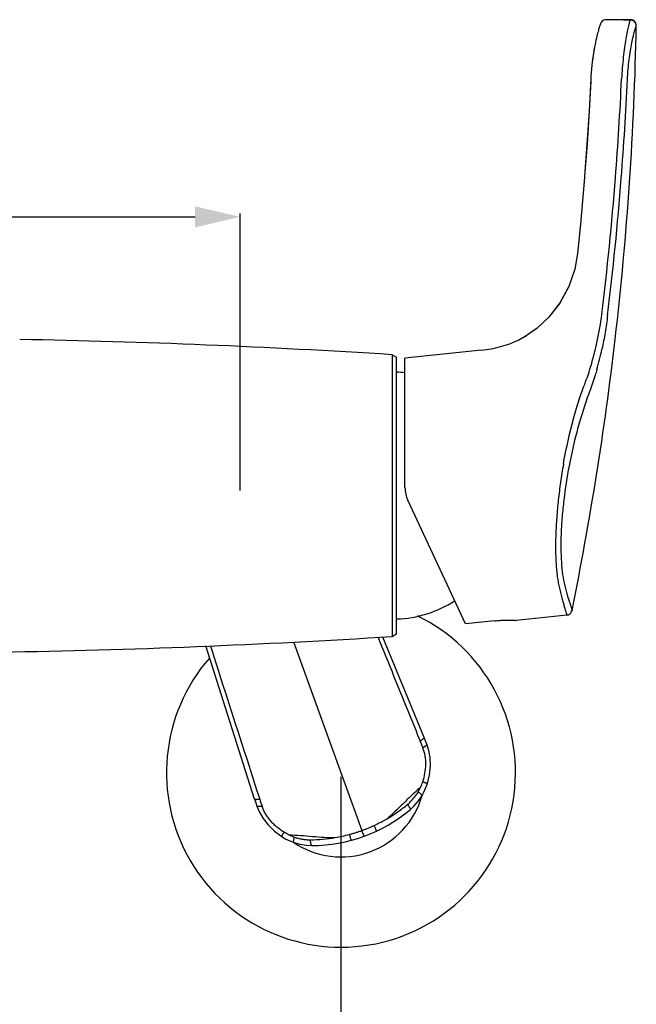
# Model space of a CAD drawing. Header units: millimetres. Extents: x 687 to 1107, y -116 to 478.
# Tile 7 of 49: x 780 to 814, y -20 to 34. Entities that reach past the tile are written whole.
import ezdxf

# ---------------------------------------------------------------- set-up
doc = ezdxf.new("R2010")
doc.units = ezdxf.units.MM
doc.header["$LTSCALE"] = 0.1
doc.layers.add('DIM', color=3, linetype='Continuous')
doc.layers.add('MEMBER', color=7, linetype='Continuous')
doc.styles.get("Standard").update_dxf_attribs({"font": 'arial_0.ttf'})
doc.dimstyles.new('DIMSTYLE_1', dxfattribs={"dimtxt": 3, "dimasz": 2.5, "dimexe": 0.18, "dimexo": 0.0625, "dimgap": 0.09, "dimtad": 1, "dimdec": 3, "dimdsep": 46, "dimtxsty": 'Standard', "dimblk": '_FILLED', "dimblk1": '_FILLED', "dimblk2": '_FILLED', "dimcen": 0.09, "dimadec": 0, "dimazin": 0, "dimtp": 0.5, "dimtm": 0.5, "dimtfac": 1, "dimtdec": 3, "dimtofl": 0, "dimtmove": 0, "dimatfit": 3, "dimldrblk": '_FILLED', "dimfxl": 1, "dimtolj": 1, "dimarcsym": 0})

# ---------------------------------------------------------------- blocks, each defined once
blk = doc.blocks.new('_FILLED')
at = {"color": 0, "linetype": 'ByBlock'}
blk.add_solid([(0, 0), (-1, 0.233), (-1, -0.233)], dxfattribs=at)
blk = doc.blocks.new('*D4')
at = {"layer": 'Defpoints', "color": 0, "linetype": 'Continuous', "transparency": 16777216}
for p in [(792.047, 23.434), (749.713, 8.21), (792.047, 8.21)]:
    blk.add_point(p, dxfattribs=at)
at = {"layer": 'DIM', "color": 0, "linetype": 'Continuous', "lineweight": -2, "transparency": 16777216}
for p, q in [((749.713, 8.272), (749.713, 23.614)), ((792.047, 8.272), (792.047, 23.614)), ((752.213, 23.434), (789.547, 23.434))]:
    blk.add_line(p, q, dxfattribs=at)
at = {"layer": 'DIM', "color": 0, "linetype": 'Continuous', "lineweight": -2, "transparency": 16777216, "xscale": 2.5, "yscale": 2.5, "zscale": 2.5, "rotation": 180}
blk.add_blockref('_FILLED', (749.713, 23.434), dxfattribs=at)
at = {"layer": 'DIM', "color": 0, "linetype": 'Continuous', "lineweight": -2, "transparency": 16777216, "xscale": 2.5, "yscale": 2.5, "zscale": 2.5}
blk.add_blockref('_FILLED', (792.047, 23.434), dxfattribs=at)
at = {"layer": 'DIM', "color": 0, "linetype": 'Continuous', "transparency": 16777216, "insert": (759.624, 26.537), "char_height": 3, "attachment_point": 2}
blk.add_mtext('\\A1;127', dxfattribs=at)
blk = doc.blocks.new('*D5')
at = {"layer": 'Defpoints', "color": 0, "linetype": 'Continuous', "transparency": 16777216}
for p in [(744.127, -7.517), (797.633, -7.517), (797.633, -52.626)]:
    blk.add_point(p, dxfattribs=at)
at = {"layer": 'DIM', "color": 0, "linetype": 'Continuous', "lineweight": -2, "transparency": 16777216}
for p, q in [((744.127, -7.579), (744.127, -52.806)), ((797.633, -7.579), (797.633, -52.806)), ((746.627, -52.626), (795.133, -52.626))]:
    blk.add_line(p, q, dxfattribs=at)
at = {"layer": 'DIM', "color": 0, "linetype": 'Continuous', "lineweight": -2, "transparency": 16777216, "xscale": 2.5, "yscale": 2.5, "zscale": 2.5, "rotation": 180}
blk.add_blockref('_FILLED', (744.127, -52.626), dxfattribs=at)
at = {"layer": 'DIM', "color": 0, "linetype": 'Continuous', "lineweight": -2, "transparency": 16777216, "xscale": 2.5, "yscale": 2.5, "zscale": 2.5}
blk.add_blockref('_FILLED', (797.633, -52.626), dxfattribs=at)
at = {"layer": 'DIM', "color": 0, "linetype": 'Continuous', "transparency": 16777216, "insert": (771.143, -49.471), "char_height": 3, "attachment_point": 2}
blk.add_mtext('\\A1;130-210', dxfattribs=at)

msp = doc.modelspace()

# ---------------------------------------------------------------- linework, layer by layer
at = {"layer": 'MEMBER', "color": 7, "linetype": 'Continuous'}
for p, q in [((813.0291, 34.3544), (812.3309, 34.3544)), ((813.3475, 34.3544), (812.3312, 34.3544)), ((813.1707, 34.3544), (813.0291, 34.3544)), ((813.3475, 34.3544), (813.1707, 34.3544)), ((813.2786, 34.3544), (813.3475, 34.3544)), ((813.6598, 34.3544), (813.3475, 34.3544)), ((813.3475, 34.3544), (813.6598, 34.3544)), ((813.6865, 34.3532), (813.6598, 34.3543)), ((811.5311, 31.8124), (811.5128, 31.6282)), ((811.4666, 30.9554), (811.3794, 29.3022)), ((811.3794, 29.3022), (811.2635, 27.469)), ((811.2635, 27.469), (811.1328, 25.6962)), ((811.1293, 25.6965), (811.1231, 25.618)), ((811.1231, 25.618), (810.8979, 23.0311)), ((810.8979, 23.0311), (810.7364, 21.4069)), ((810.7367, 21.4091), (810.5843, 20.5448)), ((810.5843, 20.5448), (810.2564, 19.5832)), ((810.2564, 19.5832), (809.7654, 18.6728)), ((807.4811, 16.6011), (807.4768, 16.599)), ((805.4222, 16.0523), (801.1799, 15.6066)), ((800.4741, 15.8005), (800.4739, 7.9958)), ((800.4741, 15.8005), (800.7132, 15.6624)), ((800.7132, 0.3291), (800.7132, 15.6624)), ((801.1799, 8.4391), (801.1799, 15.6066)), ((800.4739, 7.9958), (800.4741, 0.191)), ((804.5296, 0.8862), (801.336, 7.7348)), ((810.1405, 1.3719), (807.3465, 1.0782)), ((806.1644, 1.059), (804.5296, 0.8862)), ((806.1644, 1.059), (806.1728, 1.0599)), ((802.2371, -5.402), (799.9527, 0.1623)), ((800.4741, 0.191), (800.7132, 0.3291)), ((792.8515, -8.8162), (790.1469, -0.3311)), ((794.9968, -0.1102), (798.7978, -10.5533)), ((802.4196, -7.9539), (802.4196, -7.9539)), ((802.1283, -8.614), (802.1283, -8.6142)), ((794.3525, -10.8901), (794.3525, -10.8901)), ((798.9154, -10.8764), (798.7978, -10.5533)), ((795, -11.2085), (795.0002, -11.2086))]:
    msp.add_line(p, q, dxfattribs=at)
at = {"layer": 'MEMBER', "color": 9, "linetype": 'Continuous'}
for p, q in [((813.993, 34.0136), (813.9944, 34.0135)), ((810.0294, 3.006), (810.0311, 2.9995)), ((801.4637, -9.4076), (801.4631, -9.4081)), ((796.02, -11.3892), (796.0192, -11.3892))]:
    msp.add_line(p, q, dxfattribs=at)
at = {"layer": 'MEMBER', "color": 7, "linetype": 'Continuous'}
for points in [[(812.1857, 34.321), (812.1603, 34.3073), (812.0917, 34.2533), (812.0512, 34.2029), (812.0308, 34.1684), (812.0193, 34.1447), (812.0105, 34.1243), (812.0023, 34.1036), (811.9939, 34.0809), (811.9848, 34.0554), (811.9751, 34.0267), (811.9644, 33.9941), (811.9526, 33.957), (811.9396, 33.9147), (811.9253, 33.8666), (811.9095, 33.8123), (811.8924, 33.7513), (811.8739, 33.6834), (811.8541, 33.6082), (811.8329, 33.5253), (811.8104, 33.4343), (811.7866, 33.3345), (811.7617, 33.2255), (811.7359, 33.107), (811.7096, 32.9791), (811.6829, 32.8418), (811.6563, 32.6951), (811.6299, 32.5394), (811.6042, 32.3748), (811.5793, 32.2015), (811.5555, 32.0201), (811.5334, 31.8309), (811.5134, 31.6345), (811.4958, 31.4316), (811.4811, 31.2229), (811.4728, 31.0715)], [(813.9944, 34.0135), (813.9904, 34.0716), (813.9553, 34.1766), (813.8876, 34.2643), (813.795, 34.325), (813.6877, 34.352)], [(811.68, 32.8254), (811.6759, 32.8042), (811.6498, 32.6594), (811.624, 32.506), (811.5988, 32.3443), (811.5747, 32.1746), (811.5521, 31.9973), (811.5311, 31.8124)], [(811.4727, 31.0715), (811.3791, 29.2972), (811.2631, 27.4639), (811.1328, 25.6962)], [(810.7364, 21.4067), (810.5809, 20.5306), (810.2501, 19.5675), (809.7578, 18.66), (809.1473, 17.8756), (808.4908, 17.2588), (807.8349, 16.7983), (807.4811, 16.6011)], [(809.7654, 18.6728), (809.1531, 17.8832), (808.4942, 17.2629)], [(808.4942, 17.2629), (807.8363, 16.8005), (807.4802, 16.6021)], [(802.3881, -5.7791), (802.3382, -5.6524), (802.2743, -5.4931), (802.2365, -5.4005)], [(802.4196, -7.9539), (802.5388, -7.4719), (802.589, -6.9718), (802.5678, -6.5146), (802.4962, -6.1182), (802.388, -5.779)], [(802.1283, -8.614), (802.2301, -8.4258), (802.3433, -8.1712), (802.4196, -7.9539)], [(801.4637, -9.4076), (801.6778, -9.2087), (801.9294, -8.914), (802.1282, -8.6142)], [(792.8515, -8.8163), (792.8821, -8.9116), (792.9355, -9.0747), (792.9788, -9.2038)], [(792.9787, -9.2037), (793.1139, -9.533), (793.3139, -9.8827), (793.5915, -10.2466), (793.9514, -10.5974), (794.3525, -10.8901)], [(794.3525, -10.8901), (794.5504, -11.0073), (794.8007, -11.1296), (795, -11.2085)], [(795.0002, -11.2086), (795.3452, -11.3104), (795.7273, -11.3745), (796.0192, -11.3892)]]:
    msp.add_lwpolyline(points, dxfattribs=at)
for centre, radius, start, end in [((633.7977, 37.4349), 180.2299, 353.37947, 358.912244), ((770.8799, -455.359), 472.0881, 86.405914, 88.913148), ((804.7258, 22.683), 6.6672, 275.99604, 294.36302), ((633.8436, 37.4386), 180.1833, 348.539241, 353.376628), ((800.5465, 8.6647), 6.1667, 84.08286, 88.45128), ((802.8465, 8.4391), 1.6667, 180, 205), ((800.5465, 7.3268), 6.1667, 271.54872, 303.30642), ((797.6329, -7.3526), 9.6667, 138.94346, 64.0054), ((770.8799, 471.3505), 472.0881, 270.957672, 273.594086), ((797.6329, -7.3526), 4.6667, 235.69233, 344.30782), ((796.0083, -2.889), 8.5, 270.07984, 309.92092)]:
    msp.add_arc(centre, radius, start, end, dxfattribs=at)
at = {"layer": 'MEMBER', "color": 9, "linetype": 'Continuous'}
for centre, radius, start, end in [((638.8062, 39.1371), 174.5594, 355.554408, 357.351628), ((638.4202, 39.1994), 175.2725, 355.540218, 357.333375), ((638.685, 39.1501), 174.6813, 353.053623, 355.553211), ((638.525, 39.1934), 175.1675, 353.042363, 355.539505), ((804.7706, 21.9015), 5.952, 301.05423, 301.81596), ((793.2083, 20.2089), 19.3226, 344.27931, 347.74718), ((811.3284, 14.4363), 0.7451, 77.31081, 78.47858), ((797.935, 19.2157), 14.136, 337.85995, 338.44561), ((810.9326, 13.3782), 0.5189, 76.89368, 79.32257), ((810.9811, 13.4949), 0.5371, 76.84835, 79.12057), ((798.8205, 18.4459), 13.4375, 339.00737, 339.64876), ((3393.339, 832.9861), 2733.0772, 197.7519761, 197.9392638), ((782.9241, -13.3544), 20.6197, 20.99838, 22.12307), ((799.4985, -6.9676), 2.8126, 328.93101, 335.6356), ((799.2494, -6.8628), 3.0827, 335.7706, 341.2347), ((812.7584, -2.4956), 20.6197, 197.87693, 199.00162), ((795.9515, -8.2676), 2.8008, 244.35649, 251.08922), ((795.8479, -2.5256), 8.5489, 279.9098, 285.31817)]:
    msp.add_arc(centre, radius, start, end, dxfattribs=at)
at = {"layer": 'MEMBER', "color": 7, "linetype": 'Continuous'}
msp.add_open_spline([(812.3309, 34.3543), (812.2812, 34.3543), (812.2304, 34.3426), (812.1857, 34.321)], degree=3, dxfattribs=at)
at = {"layer": 'MEMBER', "color": 9, "linetype": 'Continuous'}
for points, knots in [([(813.6522, 34.3404), (813.6465, 34.3268), (813.6347, 34.2901), (813.6151, 34.2219), (813.5905, 34.1277), (813.5618, 34.0083), (813.5299, 33.8644), (813.4808, 33.6268), (813.416, 33.2766), (813.3398, 32.8008), (813.2696, 32.2625), (813.2129, 31.6792), (813.189, 31.2767), (813.1791, 31.0713)], [0, 0, 0, 0, 0.0133249, 0.0348584, 0.0643672, 0.1015716, 0.1461857, 0.1979177, 0.3215219, 0.468917, 0.6346682, 0.8135442, 1, 1, 1, 1]), ([(813.503, 31.0449), (813.5122, 31.233), (813.5372, 31.6007), (813.5954, 32.1326), (813.6671, 32.6214), (813.7456, 33.0515), (813.8231, 33.4096), (813.8849, 33.6579), (813.9274, 33.8139), (813.9515, 33.8976), (813.9702, 33.9581), (813.9811, 33.9905), (813.9861, 34.0026)], [0, 0, 0, 0, 0.1880367, 0.3679432, 0.5341427, 0.6813319, 0.804372, 0.900002, 0.936772, 0.9658485, 0.9870028, 1, 1, 1, 1]), ([(813.6555, 34.3481), (813.6552, 34.3476), (813.654, 34.345), (813.6529, 34.3424), (813.652, 34.3404)], [0, 0, 0, 0, 0.2158906, 1, 1, 1, 1]), ([(813.9861, 34.0026), (813.9867, 34.0462), (813.9695, 34.1345), (813.8964, 34.2474), (813.7843, 34.3219), (813.6961, 34.3403), (813.6522, 34.3404)], [0, 0, 0, 0, 0.2496981, 0.4994227, 0.7495066, 1, 1, 1, 1]), ([(813.66, 34.3544), (813.6592, 34.3543), (813.6575, 34.3518), (813.6563, 34.3497), (813.6555, 34.3481)], [0, 0, 0, 0, 0.3160896, 1, 1, 1, 1]), ([(813.993, 34.0149), (813.9938, 34.0565), (813.9788, 34.1407), (813.9128, 34.2501), (813.8105, 34.3268), (813.7281, 34.3497), (813.6865, 34.3532)], [0, 0, 0, 0, 0.2499899, 0.4999083, 0.7498093, 1, 1, 1, 1]), ([(813.9861, 34.0024), (813.9873, 34.0055), (813.9893, 34.0096), (813.9917, 34.0144), (813.993, 34.015)], [0, 0, 0, 0, 0.696975, 1, 1, 1, 1]), ([(811.4772, 15.1664), (811.6137, 15.621), (811.8535, 16.5669), (812.0183, 17.5286), (812.084, 18.0241)], [0, 0, 0, 0, 0.4870668, 1, 1, 1, 1]), ([(812.4026, 17.9744), (812.364, 17.6578), (812.2746, 17.0331), (812.1571, 16.4129), (812.0908, 16.1081)], [0, 0, 0, 0, 0.5055844, 1, 1, 1, 1]), ([(811.0825, 14.0223), (811.1182, 14.1125), (811.2618, 14.4896), (811.3887, 14.8729), (811.4772, 15.1664)], [0, 0, 0, 0, 0.2403441, 1, 1, 1, 1]), ([(811.8082, 14.9734), (811.7785, 14.8684), (811.6606, 14.4644), (811.5276, 14.0648), (811.4192, 13.7727)], [0, 0, 0, 0, 0.2594887, 1, 1, 1, 1]), ([(809.9554, 9.728), (810.0869, 10.4728), (810.323, 11.5566), (810.707, 12.938), (810.9175, 13.5821), (811.0287, 13.8883)], [0, 0, 0, 0, 0.527602, 0.7727251, 1, 1, 1, 1]), ([(811.3661, 13.632), (811.1331, 13.0224), (810.7153, 11.7047), (810.408, 10.3581), (810.2726, 9.6435)], [0, 0, 0, 0, 0.4729154, 1, 1, 1, 1]), ([(809.9554, 9.728), (809.8974, 9.3995), (809.7925, 8.7416), (809.668, 7.7572), (809.5789, 6.7895), (809.5271, 5.8567), (809.5166, 5.1094), (809.5301, 4.5432), (809.5509, 4.1469), (809.5832, 3.7727), (809.6288, 3.4227), (809.6846, 3.0981), (809.7269, 2.8906), (809.7496, 2.7915)], [0, 0, 0, 0, 0.1434038, 0.2863559, 0.426446, 0.561101, 0.687862, 0.7476075, 0.8045562, 0.858425, 0.9090236, 0.9562592, 1, 1, 1, 1]), ([(810.2726, 9.6435), (810.1542, 9.0175), (810.0076, 8.0791), (809.8801, 6.8368), (809.8236, 5.9442), (809.8078, 5.1016), (809.8332, 4.3256), (809.9014, 3.6324), (809.9792, 3.2024), (810.0294, 3.006)], [0, 0, 0, 0, 0.2860104, 0.4259995, 0.5606275, 0.6874561, 0.8042451, 0.9089972, 1, 1, 1, 1]), ([(809.7496, 2.7915), (809.7738, 2.6851), (809.8211, 2.485), (809.8874, 2.2451), (809.9374, 2.0725), (809.9801, 1.9258), (810.0191, 1.7924), (810.0546, 1.6727), (810.0768, 1.5984), (810.0961, 1.5347), (810.1121, 1.4816), (810.1247, 1.4392), (810.1335, 1.4074), (810.1386, 1.3875), (810.1404, 1.3769), (810.1407, 1.3733), (810.1405, 1.372)], [0, 0, 0, 0, 0.2221932, 0.4186984, 0.5069251, 0.5882768, 0.7299176, 0.7899577, 0.8426341, 0.8878419, 0.9255091, 0.9555666, 0.9779747, 0.9927511, 0.9972998, 1, 1, 1, 1]), ([(810.0311, 2.9995), (810.0576, 2.8975), (810.1093, 2.7056), (810.1866, 2.4373), (810.2569, 2.2069), (810.3102, 2.0392), (810.3471, 1.9244), (810.3701, 1.8531), (810.3897, 1.792), (810.4059, 1.7412), (810.4186, 1.7007), (810.4275, 1.6705), (810.4326, 1.6516), (810.4343, 1.6414), (810.4345, 1.638), (810.4343, 1.6367)], [0, 0, 0, 0, 0.2224506, 0.419368, 0.5891074, 0.7307678, 0.7908248, 0.8435273, 0.888731, 0.9262916, 0.9561112, 0.9782481, 0.9928075, 0.9972986, 1, 1, 1, 1]), ([(802.0256, -5.5891), (801.8329, -5.1144), (801.0563, -3.2017), (800.2789, -1.2894), (799.693, 0.1479)], [0, 0, 0, 0, 0.2481744, 1, 1, 1, 1]), ([(802.0257, -5.5891), (802.0577, -5.5716), (802.1028, -5.5448), (802.1572, -5.5067), (802.1894, -5.4811), (802.2138, -5.4569), (802.2326, -5.4329), (802.2407, -5.4109), (802.2365, -5.4005)], [0, 0, 0, 0, 0.3731815, 0.5373864, 0.6794794, 0.7954974, 0.8856751, 1, 1, 1, 1]), ([(802.1682, -7.8544), (802.22, -7.7019), (802.3003, -7.3885), (802.3468, -6.9063), (802.314, -6.4246), (802.2299, -6.1142), (802.1745, -5.9655)], [0, 0, 0, 0, 0.251104, 0.502246, 0.7524853, 1, 1, 1, 1]), ([(802.1745, -5.9655), (802.2066, -5.9486), (802.2522, -5.9227), (802.307, -5.8855), (802.3397, -5.86), (802.3648, -5.8362), (802.3815, -5.8149), (802.3903, -5.796), (802.3899, -5.7838), (802.3881, -5.7791)], [0, 0, 0, 0, 0.3694183, 0.5324393, 0.6743582, 0.791322, 0.882302, 0.9491991, 1, 1, 1, 1]), ([(802.0605, -8.1279), (801.8965, -8.2732), (801.5767, -8.5747), (801.1123, -9.0366), (800.6546, -9.4873), (800.3419, -9.7717), (800.1836, -9.9044)], [0, 0, 0, 0, 0.2544145, 0.509822, 0.7602626, 1, 1, 1, 1]), ([(802.168, -7.8551), (802.1855, -7.8611), (802.2194, -7.8727), (802.2681, -7.8898), (802.3119, -7.9058), (802.3494, -7.92), (802.3794, -7.932), (802.4008, -7.9413), (802.4134, -7.9479), (802.4186, -7.9515), (802.4198, -7.9533), (802.4196, -7.9539)], [0, 0, 0, 0, 0.2040851, 0.3964541, 0.5704358, 0.7201355, 0.8401478, 0.9269909, 0.9796632, 0.9933404, 1, 1, 1, 1]), ([(801.3187, -9.11), (801.3768, -9.0614), (801.4894, -8.9596), (801.6443, -8.7922), (801.7846, -8.6119), (801.8686, -8.4846), (801.9076, -8.419)], [0, 0, 0, 0, 0.2491288, 0.4988174, 0.7491668, 1, 1, 1, 1]), ([(801.9076, -8.419), (801.9404, -8.4412), (801.9982, -8.4817), (802.063, -8.5322), (802.1007, -8.567), (802.1166, -8.5843), (802.1248, -8.5963), (802.129, -8.6043), (802.13, -8.6111), (802.1283, -8.614)], [0, 0, 0, 0, 0.3958031, 0.7057956, 0.8213957, 0.90819, 0.9406889, 0.9661972, 1, 1, 1, 1]), ([(793.1342, -8.8253), (793.0985, -8.8324), (793.0467, -8.8409), (792.9806, -8.8468), (792.9394, -8.8478), (792.9052, -8.845), (792.8754, -8.8387), (792.855, -8.827), (792.8515, -8.8164)], [0, 0, 0, 0, 0.3731631, 0.5373629, 0.6794555, 0.795477, 0.8856612, 1, 1, 1, 1]), ([(793.2622, -9.2093), (793.2267, -9.217), (793.1752, -9.2264), (793.1092, -9.2332), (793.0678, -9.2347), (793.0334, -9.2326), (793.0068, -9.227), (792.9879, -9.2182), (792.9804, -9.2085), (792.9788, -9.2038)], [0, 0, 0, 0, 0.3694167, 0.5324364, 0.6743548, 0.7913196, 0.882298, 0.9491995, 1, 1, 1, 1]), ([(794.4817, -10.6528), (794.3442, -10.5688), (794.1467, -10.4274), (793.9075, -10.2108), (793.7422, -10.034), (793.5921, -9.8446), (793.4819, -9.6766), (793.4035, -9.537), (793.332, -9.395), (793.2881, -9.2841), (793.2622, -9.2093)], [0, 0, 0, 0, 0.2509591, 0.3765908, 0.5021442, 0.627493, 0.7524139, 0.8146863, 0.8767506, 1, 1, 1, 1]), ([(800.1835, -9.9043), (800.3836, -9.7879), (800.7735, -9.5385), (801.1409, -9.257), (801.3185, -9.1098)], [0, 0, 0, 0, 0.5008295, 1, 1, 1, 1]), ([(801.3187, -9.11), (801.3438, -9.1442), (801.3788, -9.1948), (801.4192, -9.2615), (801.4424, -9.3047), (801.4589, -9.3414), (801.4682, -9.3708), (801.471, -9.3924), (801.4669, -9.4043), (801.4636, -9.4074)], [0, 0, 0, 0, 0.374866, 0.5427068, 0.6888845, 0.8081054, 0.8982117, 0.9596969, 1, 1, 1, 1]), ([(798.7978, -10.5533), (798.8263, -10.5431), (798.8823, -10.5204), (798.9677, -10.4899), (799.0513, -10.4548), (799.1629, -10.4085), (799.3022, -10.35), (799.4125, -10.3008), (799.4673, -10.2753)], [0, 0, 0, 0, 0.1250229, 0.250071, 0.3751078, 0.5001277, 0.7501044, 1, 1, 1, 1]), ([(799.4672, -10.2753), (799.4766, -10.2962), (799.4947, -10.3372), (799.5205, -10.3969), (799.5435, -10.4519), (799.5628, -10.4998), (799.5775, -10.5388), (799.5866, -10.5651), (799.5911, -10.5807), (799.5927, -10.5884), (799.5933, -10.5931), (799.5929, -10.5959), (799.5923, -10.5964)], [0, 0, 0, 0, 0.1984652, 0.3891333, 0.5640284, 0.7156428, 0.8373158, 0.9255854, 0.9565042, 0.9787793, 0.9929134, 1, 1, 1, 1]), ([(799.4673, -10.2753), (799.5285, -10.2473), (799.6351, -10.1968), (799.7852, -10.1209), (799.9199, -10.052), (800.0522, -9.9788), (800.1399, -9.9293), (800.1836, -9.9044)], [0, 0, 0, 0, 0.2504555, 0.4381237, 0.6255926, 0.8129063, 1, 1, 1, 1]), ([(794.3525, -10.8901), (794.352, -10.8897), (794.3518, -10.8876), (794.3534, -10.8815), (794.3589, -10.8684), (794.3692, -10.8475), (794.3845, -10.819), (794.404, -10.7841), (794.4274, -10.7437), (794.4537, -10.6993), (794.4721, -10.6686), (794.4817, -10.6528)], [0, 0, 0, 0, 0.0066623, 0.0203437, 0.0730167, 0.1598477, 0.2798527, 0.4295406, 0.6035177, 0.7958942, 1, 1, 1, 1]), ([(794.7394, -10.7925), (794.9585, -10.7984), (795.3973, -10.8238), (796.0499, -10.8791), (796.6903, -10.9302), (797.1126, -10.947), (797.3192, -10.9469)], [0, 0, 0, 0, 0.2544145, 0.509822, 0.7602626, 1, 1, 1, 1]), ([(798.1064, -10.7708), (798.1647, -10.7552), (798.2804, -10.7204), (798.4541, -10.6684), (798.6269, -10.6141), (798.7423, -10.5771), (798.7978, -10.5533)], [0, 0, 0, 0, 0.249877, 0.4998736, 0.7499101, 1, 1, 1, 1]), ([(798.217, -11.097), (798.2162, -11.097), (798.2141, -11.0952), (798.2115, -11.0911), (798.2078, -11.0842), (798.2012, -11.0693), (798.1912, -11.0434), (798.1775, -11.0041), (798.1615, -10.955), (798.1438, -10.8981), (798.1252, -10.8358), (798.1127, -10.7927), (798.1064, -10.7707)], [0, 0, 0, 0, 0.0070868, 0.02122, 0.0434928, 0.0744083, 0.1626691, 0.2843317, 0.4359384, 0.6108331, 0.8015109, 1, 1, 1, 1]), ([(795.0438, -10.9172), (795.0329, -10.9553), (795.0147, -11.0234), (794.9975, -11.1038), (794.991, -11.1547), (794.9899, -11.1782), (794.9914, -11.1927), (794.9933, -11.2015), (794.9968, -11.2073), (795, -11.2085)], [0, 0, 0, 0, 0.3957959, 0.7058202, 0.8214307, 0.9082283, 0.940726, 0.9662305, 1, 1, 1, 1]), ([(795.0438, -10.9172), (795.1158, -10.9424), (795.262, -10.986), (795.4854, -11.0339), (795.7116, -11.0626), (795.8633, -11.068), (795.939, -11.0678)], [0, 0, 0, 0, 0.2508377, 0.5011938, 0.7508807, 1, 1, 1, 1]), ([(795.939, -11.0677), (796.1697, -11.0663), (796.6321, -11.0458), (797.091, -10.9862), (797.3192, -10.9468)], [0, 0, 0, 0, 0.4991705, 1, 1, 1, 1]), ([(796.0192, -11.389), (796.0146, -11.3887), (796.0039, -11.3823), (795.9921, -11.3639), (795.9803, -11.3355), (795.9693, -11.2967), (795.9594, -11.2487), (795.9475, -11.1716), (795.9418, -11.1104), (795.939, -11.068)], [0, 0, 0, 0, 0.0403031, 0.1017883, 0.1918946, 0.3111154, 0.4572931, 0.625134, 1, 1, 1, 1])]:
    msp.add_open_spline(points, degree=3, knots=knots, dxfattribs=at)
at = {"layer": 'MEMBER', "color": 7, "linetype": 'Continuous'}
for points, knots in [([(810.1405, 1.372), (810.1753, 1.3756), (810.2439, 1.3949), (810.3338, 1.4523), (810.3995, 1.5364), (810.4253, 1.6028), (810.4323, 1.6371)], [0, 0, 0, 0, 0.2499909, 0.4999373, 0.7499627, 1, 1, 1, 1]), ([(806.1728, 1.0599), (806.2486, 1.068), (806.3977, 1.0815), (806.6148, 1.0941), (806.7869, 1.0989), (806.914, 1.0995), (806.9993, 1.0988), (807.0765, 1.0971), (807.1451, 1.0947), (807.2043, 1.0919), (807.2535, 1.0889), (807.288, 1.0863), (807.3103, 1.0842), (807.323, 1.0829), (807.3328, 1.0816), (807.3402, 1.0805), (807.3439, 1.0795), (807.3465, 1.0788), (807.3465, 1.0782)], [0, 0, 0, 0, 0.1945319, 0.3818371, 0.5545678, 0.6333711, 0.7060764, 0.7720028, 0.8305006, 0.881027, 0.9230788, 0.9562578, 0.9694192, 0.9802434, 0.9887081, 0.9948052, 0.998538, 1, 1, 1, 1])]:
    msp.add_open_spline(points, degree=3, knots=knots, dxfattribs=at)
at = {"layer": 'MEMBER', "color": 9, "linetype": 'Continuous'}
msp.add_open_spline([(794.7394, -10.7925), (794.6508, -10.7513), (794.5651, -10.7037), (794.4817, -10.6528)], degree=3, dxfattribs=at)

# ---------------------------------------------------------------- dimensions: what is measured, and where the dimension line sits
at = {"layer": 'DIM', "color": 3, "linetype": 'Continuous'}
for base, p1, p2, text, picture, middle in [((792.0465, 23.4342), (749.7132, 8.2096), (792.0465, 8.2096), '127', '*D4', (759.6241, 23.4342)), ((797.6329, -52.6264), (744.1269, -7.5166), (797.6329, -7.5166), '130-210', '*D5', (771.1425, -52.6264))]:
    dim = msp.add_linear_dim(base=base, p1=p1, p2=p2, text=text, dimstyle='DIMSTYLE_1', dxfattribs=at)
    dim.commit()
    dim.dimension.update_dxf_attribs({"geometry": picture, "text_midpoint": middle, "dimtype": 160})

doc.saveas('drawing.dxf')
